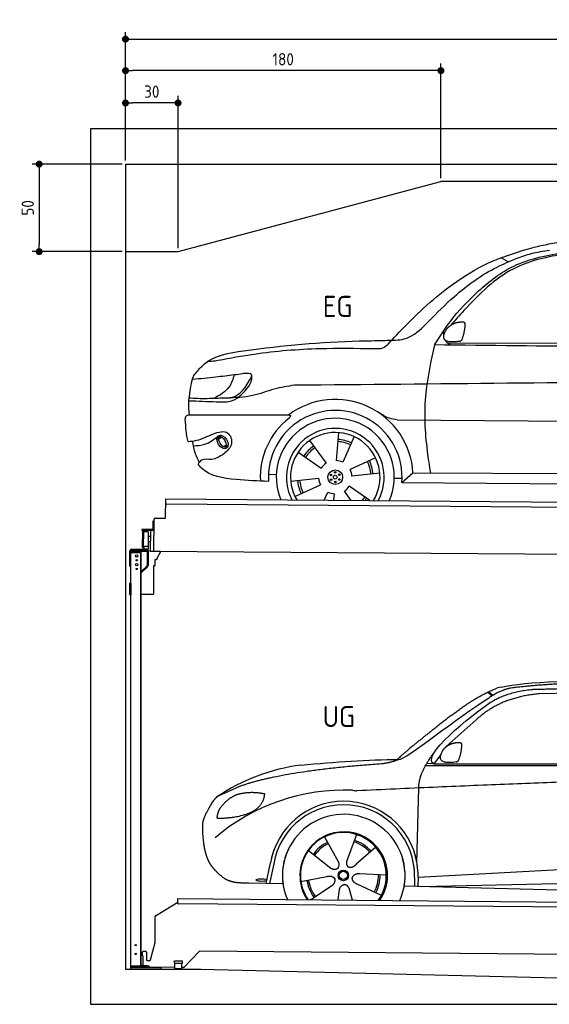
# Model space of a CAD drawing. Header units: millimetres. Extents: x -404 to 6581, y 0 to 5625.
# Tile 1 of 2: x -404 to 2618, y 0 to 5625. Entities that reach past the tile are written whole.
import ezdxf

# ---------------------------------------------------------------- set-up
doc = ezdxf.new("R2010")
doc.units = ezdxf.units.MM
doc.layers.add('4', color=3, linetype='Continuous')
for name, color, linetype, lineweight in [('car', 10, 'Continuous', 25), ('Freiraum', 7, 'Continuous', 25), ('Gebäude', 7, 'Continuous', 25), ('Logo', 7, 'Continuous', 25), ('Plattform', 7, 'Continuous', 25), ('Ständer hinten', 7, 'Continuous', 25)]:
    doc.layers.add(name, color=color, linetype=linetype, lineweight=lineweight)
doc.styles.get("Standard").update_dxf_attribs({"font": 'ISOCP.SHX'})
doc.dimstyles.new('GEN-ISO', dxfattribs={"dimscale": 20, "dimtxt": 3.5, "dimasz": 2, "dimexe": 2, "dimexo": 1, "dimgap": 1.5, "dimtad": 1, "dimdec": 1, "dimlfac": 0.1, "dimdsep": 46, "dimtxsty": 'STANDARD', "dimblk": 'PUNKT', "dimcen": 2, "dimclrd": 256, "dimclre": 256, "dimclrt": 2, "dimadec": 0, "dimazin": 0, "dimtp": 0.1, "dimtm": 0.1, "dimtfac": 0.71, "dimtdec": 1, "dimtmove": 2, "dimatfit": 3, "dimldrblk": 'PUNKT', "dimfxl": 2, "dimtolj": 1, "dimarcsym": 0})

# ---------------------------------------------------------------- blocks, each defined once
blk = doc.blocks.new('PUNKT')
at = {"layer": '4', "color": 0, "linetype": 'ByBlock'}
blk.add_line((-0.5, 0), (-1, 0), dxfattribs=at)
at = {"layer": '4', "color": 0, "linetype": 'ByBlock', "const_width": 0.5}
blk.add_lwpolyline([(-0.25, 0, 1), (0.25, 0, 1)], format="xyb", close=True, dxfattribs=at)
blk = doc.blocks.new('*D406')
at = {"layer": '4', "lineweight": -2, "transparency": 16777216}
for p, q in [((200, 4820), (200, 5554.2)), ((240, 5514.2), (5660, 5514.2)), ((5700, 4820), (5700, 5554.2))]:
    blk.add_line(p, q, dxfattribs=at)
at = {"layer": 'Defpoints', "color": 0, "transparency": 16777216}
for p in [(5700, 5514.2), (200, 4800), (5700, 4800)]:
    blk.add_point(p, dxfattribs=at)
at = {"layer": '4', "lineweight": -2, "transparency": 16777216, "xscale": 40, "yscale": 40, "zscale": 40, "rotation": 180}
blk.add_blockref('PUNKT', (200, 5514.2), dxfattribs=at)
at = {"layer": '4', "lineweight": -2, "transparency": 16777216, "xscale": 40, "yscale": 40, "zscale": 40}
blk.add_blockref('PUNKT', (5700, 5514.2), dxfattribs=at)
at = {"layer": '4', "color": 2, "transparency": 16777216, "insert": (2950, 5579.2), "char_height": 70, "attachment_point": 5}
blk.add_mtext('550', dxfattribs=at)
blk = doc.blocks.new('_Dot')
at = {"color": 0, "linetype": 'ByBlock', "lineweight": -2}
blk.add_line((-0.5, 0), (-1, 0), dxfattribs=at)
at = {"color": 0, "linetype": 'ByBlock', "const_width": 0.5}
blk.add_lwpolyline([(-0.25, 0, 1), (0.25, 0, 1)], format="xyb", close=True, dxfattribs=at)
blk = doc.blocks.new('*D408')
at = {"layer": '4', "lineweight": -2, "transparency": 16777216}
for p, q in [((200, 4820), (200, 5374.1)), ((2000, 4720), (2000, 5374.1)), ((1960, 5334.1), (240, 5334.1))]:
    blk.add_line(p, q, dxfattribs=at)
at = {"layer": 'Defpoints', "color": 0, "transparency": 16777216}
for p in [(200, 5334.1), (200, 4800), (2000, 4700)]:
    blk.add_point(p, dxfattribs=at)
at = {"layer": '4', "lineweight": -2, "transparency": 16777216, "xscale": 40, "yscale": 40, "zscale": 40, "rotation": 180}
blk.add_blockref('_Dot', (200, 5334.1), dxfattribs=at)
at = {"layer": '4', "lineweight": -2, "transparency": 16777216, "xscale": 40, "yscale": 40, "zscale": 40}
blk.add_blockref('_Dot', (2000, 5334.1), dxfattribs=at)
at = {"layer": '4', "color": 2, "transparency": 16777216, "insert": (1100, 5399.1), "char_height": 70, "attachment_point": 5}
blk.add_mtext('180', dxfattribs=at)
blk = doc.blocks.new('*D409')
at = {"layer": '4', "lineweight": -2, "transparency": 16777216}
for p, q in [((200, 4820), (200, 5189.3)), ((500, 4320), (500, 5189.3)), ((460, 5149.3), (240, 5149.3))]:
    blk.add_line(p, q, dxfattribs=at)
at = {"layer": 'Defpoints', "color": 0, "transparency": 16777216}
for p in [(200, 5149.3), (200, 4800), (500, 4300)]:
    blk.add_point(p, dxfattribs=at)
at = {"layer": '4', "lineweight": -2, "transparency": 16777216, "xscale": 40, "yscale": 40, "zscale": 40, "rotation": 180}
blk.add_blockref('_Dot', (200, 5149.3), dxfattribs=at)
at = {"layer": '4', "lineweight": -2, "transparency": 16777216, "xscale": 40, "yscale": 40, "zscale": 40}
blk.add_blockref('_Dot', (500, 5149.3), dxfattribs=at)
at = {"layer": '4', "color": 2, "transparency": 16777216, "insert": (350, 5214.3), "char_height": 70, "attachment_point": 5}
blk.add_mtext('30', dxfattribs=at)
blk = doc.blocks.new('*D410')
at = {"layer": '4', "lineweight": -2, "transparency": 16777216}
for p, q in [((180, 4800), (-332.8, 4800)), ((-292.8, 4760), (-292.8, 4340)), ((180, 4300), (-332.8, 4300))]:
    blk.add_line(p, q, dxfattribs=at)
at = {"layer": 'Defpoints', "color": 0, "transparency": 16777216}
for p in [(200, 4800), (-292.8, 4300), (200, 4300)]:
    blk.add_point(p, dxfattribs=at)
at = {"layer": '4', "lineweight": -2, "transparency": 16777216, "xscale": 40, "yscale": 40, "zscale": 40}
for p, rotation in [((-292.8, 4800), 90), ((-292.8, 4300), 270)]:
    blk.add_blockref('_Dot', p, dxfattribs=dict(at, rotation=rotation))
at = {"layer": '4', "color": 2, "transparency": 16777216, "insert": (-357.8, 4550), "char_height": 70, "attachment_point": 5, "rotation": 90}
blk.add_mtext('50', dxfattribs=at)
blk = doc.blocks.new('UG Plattfrom Gl550')
at = {"layer": 'Plattform'}
for p, q in [((788.7, 1564.7), (915, 1641.9)), ((914.9, 1637.1), (915.1, 1656.1)), ((915.1, 1656.1), (915.2, 1662.1)), ((915.2, 1662.1), (5852, 1619)), ((5846.7, 1589.1), (919.9, 1632.1)), ((785.6, 1410.6), (786.3, 1560.5)), ((759.1, 1312.2), (785.6, 1410.6)), ((714.3, 1334.8), (714.5, 1356.9)), ((719.5, 1361.8), (731.5, 1361.7)), ((736.5, 1356.7), (736.1, 1313.7)), ((1038.3, 1361), (952.2, 1270.4)), ((5763.9, 1319.8), (1038.3, 1361)), ((714.3, 1334.8), (716.6, 1334.8)), ((716.6, 1334.8), (716.2, 1283.8)), ((741.1, 1308.6), (754.2, 1308.5)), ((896.4, 1293.3), (896.6, 1306.3)), ((896.6, 1306.3), (941.6, 1305.9)), ((941.4, 1292.9), (941.6, 1305.9)), ((713.8, 1278.9), (713.9, 1283.8)), ((742.1, 1278.6), (713.8, 1278.9)), ((716.2, 1283.8), (713.9, 1283.8)), ((752.4, 1271.6), (745.2, 1277.5)), ((898.7, 1269.3), (755.5, 1270.5)), ((896.4, 1293.3), (941.4, 1292.9)), ((898.7, 1263.3), (898.9, 1293.3)), ((898.7, 1263.3), (938.7, 1262.9)), ((938.7, 1262.9), (938.9, 1292.9)), ((948.6, 1268.8), (938.7, 1268.9))]:
    blk.add_line(p, q, dxfattribs=at)
for centre, start, end in [((919.9, 1637.1), 179.5, 269.5), ((791.3, 1560.4), 121.4261, 179.5), ((719.5, 1356.8), 89.5, 179.5), ((731.5, 1356.7), 359.5, 89.5), ((741.1, 1313.6), 179.5, 269.5), ((754.3, 1313.5), 269.5, 344.9258), ((742, 1273.6), 50.8402, 89.5), ((755.5, 1275.5), 230.8402, 269.5), ((948.6, 1273.8), 269.5, 316.4902)]:
    blk.add_arc(centre, 5, start, end, dxfattribs=at)
blk = doc.blocks.new('Palette EG Gl550')
at = {"layer": 'Plattform'}
for p, q in [((845.5, 3835.4), (846.4, 3945.4)), ((846.4, 3945.4), (5884.2, 3906.3)), ((5879, 3876.4), (851.1, 3915.3)), ((779.5, 3645.9), (780.5, 3830.9)), ((785.5, 3835.8), (845.5, 3835.4)), ((771, 3770.6), (709.7, 3771.1)), ((710, 3771.1), (710, 3766.1)), ((710, 3769.1), (772, 3768.6)), ((773.4, 3818.6), (773, 3772.6)), ((780.4, 3818.6), (773.4, 3818.6)), ((775, 3771.6), (775.4, 3818.6)), ((780, 3771.6), (775, 3771.6)), ((775.1, 3771.6), (780, 3771.6)), ((772, 3765.6), (710, 3766.1)), ((714.2, 3668.9), (714.9, 3762.9)), ((718.9, 3762.8), (718.2, 3668.8)), ((746.9, 3757.7), (746.2, 3673.5)), ((759.2, 3730.2), (746.7, 3730.6)), ((759.5, 3765.7), (758.5, 3646)), ((772, 3765.6), (772, 3768.6)), ((745.8, 3673.3), (720.8, 3673.3)), ((720.8, 3673.3), (720.8, 3658.3)), ((745.8, 3673.3), (720.8, 3673.3)), ((720.8, 3673.3), (720.8, 3658.3)), ((720.8, 3658.3), (745.8, 3658.3)), ((745.8, 3658.3), (720.8, 3658.3)), ((745.8, 3673.3), (745.8, 3658.3)), ((745.8, 3673.3), (745.8, 3658.3)), ((759, 3700), (746.4, 3700.1)), ((5881.9, 3606.3), (758.5, 3646))]:
    blk.add_line(p, q, dxfattribs=at)
for centre, radius, start, end in [((851.2, 3920.3), 5, 179.556, 269.556), ((785.5, 3830.8), 5, 89.556, 179.556), ((771, 3772.7), 2.01, 269.7445, 359.3674), ((772, 3771.6), 6, 269.556, 359.556), ((772, 3771.6), 6, 269.5566, 359.5553), ((772, 3771.6), 3, 269.7663, 359.5554), ((716.9, 3762.9), 2, 359.3444, 179.3444), ((719.3, 3758.8), 0.4, 179.3444, 271.7264), ((730.3, 3431.7), 326.8, 87.1681, 91.938), ((746.5, 3757.8), 0.4, 359.3444, 86.9565), ((716.2, 3668.9), 2, 179.3444, 359.3444), ((718.6, 3672.9), 0.4, 86.9623, 179.3444), ((719.6, 3681.6), 8.39, 263.3001, 278.0521), ((745.8, 3673.5), 0.4, 267.6536, 359.3444)]:
    blk.add_arc(centre, radius, start, end, dxfattribs=at)
blk = doc.blocks.new('Car_173')
at = {"layer": 'car'}
for p, q in [((2747.1, 5327.2), (2706.5, 5351.3)), ((2401.4, 4862.7), (4455.1, 4874)), ((2069.9, 4418), (2070.3, 4418)), ((2123.3, 4418.2), (4129.9, 4424.5)), ((1788.9, 4342.8), (1776.8, 4183)), ((1105, 4298.1), (1119.8, 4312)), ((1106.7, 4311.2), (1117.3, 4320.6)), ((1624, 4295.6), (1719.5, 4166.8)), ((1878.3, 4320.5), (1814.5, 4173.5)), ((1129.6, 4256.6), (1148.9, 4264.1)), ((1144.7, 4252.9), (1160.2, 4262.6)), ((1560, 4229.3), (1692.4, 4138.9)), ((2001.6, 4201.4), (1857.2, 4131.9)), ((2027, 4112.9), (1867.7, 4094.6)), ((2153.4, 4062), (2216.1, 4116.4)), ((2216.1, 4116.4), (4026.1, 4130.6)), ((1391.5, 4100.9), (1436.3, 4099)), ((1518.6, 4062.9), (1677.8, 4081.2)), ((2109.5, 4086.3), (2154.3, 4086.7)), ((2153.4, 4062), (4084.1, 4063.8)), ((1544, 3974.3), (1688.4, 4043.8)), ((1710.9, 3955.9), (1731.1, 4002.3)), ((1865.3, 3956.1), (1826, 4009)), ((1971.3, 3956.2), (1853.1, 4036.8)), ((1766, 3955.9), (1768.7, 3992.8))]:
    blk.add_line(p, q, dxfattribs=at)
for centre, radius in [((1772.8, 4087.9), 41.9), ((1772, 4115.1), 4.46), ((1795.9, 4102.1), 4.46), ((1748.9, 4100.8), 4.46), ((1749.6, 4073.7), 4.46), ((1772.8, 4087.9), 10.7), ((1773.5, 4060.7), 4.46), ((1796.7, 4074.9), 4.46)]:
    blk.add_circle(centre, radius, dxfattribs=at)
for centre, radius, start, end in [((1773, 4088.3), 443.9, 3.6233, 127.5084), ((1772.8, 4087.9), 381.5, 356.1115, 184.141), ((1772.8, 4087.9), 427.8, 128.5907, 183.5582), ((1772.8, 4087.9), 336.7, 337.0019, 203.1531), ((1772.8, 4087.9), 279.1, 331.8638, 208.2913), ((1772.8, 4087.9), 255.4, 328.9743, 211.1808), ((1772.8, 4087.9), 204, 65.3726, 86.5671), ((1772.8, 4087.9), 216.3, 65.4485, 86.5251), ((1772.8, 4087.9), 216.3, 125.4485, 146.5251), ((1772.8, 4087.9), 204, 125.3726, 146.5671), ((1772.8, 4087.9), 95.2, 124.034, 147.5844), ((1772.8, 4087.9), 95.2, 64.034, 87.5844), ((1772.8, 4087.9), 204, 5.3726, 26.5671), ((1772.8, 4087.9), 216.3, 5.4485, 26.5251), ((1772.8, 4087.9), 95.2, 4.034, 27.5844), ((1772.8, 4087.9), 216.3, 185.4485, 206.5251), ((1772.8, 4087.9), 204, 185.3726, 206.5671), ((1772.8, 4087.9), 95.2, 184.034, 207.5844), ((1772.8, 4087.9), 95.2, 244.034, 267.5844), ((1772.8, 4087.9), 95.2, 304.034, 327.5844), ((1772.8, 4087.9), 204, 319.7706, 326.5671), ((1772.8, 4087.9), 216.3, 322.4984, 326.5251)]:
    blk.add_arc(centre, radius, start, end, dxfattribs=at)
for centre, major_axis, ratio in [((1128, 4282.4), (23.2, -35.3), 0.641217), ((1126.8, 4283), (-17.9, 30.2), 0.433194)]:
    blk.add_ellipse(centre, major_axis=major_axis, ratio=ratio, dxfattribs=at)
for points, knots in [([(2066.8, 4850.3), (2099.2, 4886.2), (2218.4, 5018), (2409.1, 5192.8), (2657.2, 5341.2), (2808.1, 5387.2), (2882.8, 5410)], [0, 0, 0, 0, 145.246154, 533.109695, 771.486221, 1004.894321, 1004.894321, 1004.894321, 1004.894321]), ([(2882.8, 5410), (2910.8, 5417), (2968.3, 5431.6), (3026.8, 5442.2), (3056.8, 5447.6)], [0, 0, 0, 0, 86.602296, 178.13615, 178.13615, 178.13615, 178.13615]), ([(2295.3, 4982.5), (2343.1, 5031.6), (2459.9, 5151.5), (2628.8, 5277.2), (2756.7, 5331.5), (2793.3, 5347.1)], [0, 0, 0, 0, 205.645796, 502.611548, 621.944957, 621.944957, 621.944957, 621.944957]), ([(2332.1, 4848.9), (2360.6, 4895), (2430.7, 5008.6), (2577.8, 5165.9), (2789.1, 5334.5), (2974.4, 5368.5), (3077.9, 5387.4)], [0, 0, 0, 0, 162.281083, 399.433399, 644.903205, 954.973623, 954.973623, 954.973623, 954.973623]), ([(3061.6, 5374.3), (3019.6, 5366.5), (2921.3, 5348.3), (2769.3, 5294.1), (2624.3, 5183.7), (2513.8, 5066.7), (2446.8, 4990.3), (2421.8, 4961.8)], [0, 0, 0, 0, 128.205286, 300.044117, 477.787268, 668.958491, 782.608096, 782.608096, 782.608096, 782.608096]), ([(2793.3, 5347.1), (2821.8, 5358.1), (2882.7, 5381.7), (2947.3, 5391.3), (2981.6, 5396.3)], [0, 0, 0, 0, 91.476949, 195.154815, 195.154815, 195.154815, 195.154815]), ([(2040.7, 4872), (2046.6, 4872.3), (2085.8, 4874.5), (2171.6, 4871.3), (2247.7, 4931.3), (2286.3, 4972.8), (2295.3, 4982.5)], [0, 0, 0, 0, 17.864769, 117.886459, 248.863247, 288.815655, 288.815655, 288.815655, 288.815655]), ([(964.2, 4665.9), (981.7, 4687.9), (1048.9, 4772.2), (1395, 4832.6), (1726.5, 4862.5), (1994.3, 4870.6), (2040.7, 4872)], [0, 0, 0, 0, 82.89181, 318.191673, 980.786507, 1119.82356, 1119.82356, 1119.82356, 1119.82356]), ([(2066.8, 4850.3), (2056.9, 4841.6), (2034.2, 4821.4), (2003.4, 4822.5), (1986, 4823.2)], [0, 0, 0, 0, 38.143453, 88.165274, 88.165274, 88.165274, 88.165274]), ([(2332.1, 4848.9), (2312.5, 4758.2), (2269.3, 4558.1), (2283.2, 4309.5), (2308.6, 4158.4), (2315.6, 4117.2)], [0, 0, 0, 0, 277.646403, 612.029433, 737.577371, 737.577371, 737.577371, 737.577371]), ([(2423.3, 4848.9), (2415.9, 4852.6), (2401.8, 4859.7), (2394.1, 4871.5), (2391.4, 4877.9)], [0, 0, 0, 0, 23.95332, 45.454919, 45.454919, 45.454919, 45.454919]), ([(1986, 4823.2), (1883.5, 4823.5), (1655.2, 4824.2), (1357.7, 4798.7), (1166.2, 4760.7), (1098.1, 4747.2)], [0, 0, 0, 0, 307.290604, 684.949059, 892.925798, 892.925798, 892.925798, 892.925798]), ([(1098.1, 4747.2), (1086, 4745.4), (1065.6, 4742.2), (1045, 4741), (1036.8, 4740.5)], [0, 0, 0, 0, 36.94927, 61.79219, 61.79219, 61.79219, 61.79219]), ([(1288.2, 4652), (1289.3, 4656.7), (1295.1, 4680), (1263.7, 4676.8), (1238.7, 4674.3)], [0, 0, 0, 0, 13.096912, 65.411115, 65.411115, 65.411115, 65.411115]), ([(5273.8, 4634.6), (5160.4, 4645.9), (4907.9, 4671.1), (4470.1, 4677.1), (3337.6, 4644), (2344.2, 4625.7), (1534.6, 4610.8)], [0, 0, 0, 0, 341.879851, 760.963773, 1312.001547, 3741.308129, 3741.308129, 3741.308129, 3741.308129]), ([(936.6, 4435.4), (933.1, 4466.8), (930.9, 4535.3), (944.6, 4602.9), (952.1, 4639.5)], [233.087768, 233.087768, 233.087768, 233.087768, 327.386109, 438.943239, 438.943239, 438.943239, 438.943239]), ([(952.1, 4639.5), (996.8, 4644.2), (1076.4, 4652.7), (1155.7, 4663.4), (1190.5, 4668.2)], [0, 0, 0, 0, 134.722083, 240.148268, 240.148268, 240.148268, 240.148268]), ([(952.1, 4639.5), (952.2, 4639.9), (954.2, 4649.3), (959.3, 4657.8), (964.2, 4665.9)], [0, 0, 0, 0, 1.13726, 29.051294, 29.051294, 29.051294, 29.051294]), ([(1190.5, 4668.2), (1183.3, 4643.4), (1165.4, 4582.2), (1109.1, 4549.7), (1075.6, 4530.4)], [0, 0, 0, 0, 75.006289, 185.501988, 185.501988, 185.501988, 185.501988]), ([(1149.3, 4533.6), (1158.5, 4534.3), (1221.9, 4539.2), (1257.6, 4600), (1288.2, 4652)], [0, 0, 0, 0, 27.186628, 187.736759, 187.736759, 187.736759, 187.736759]), ([(1276.4, 4604.8), (1281.9, 4614.8), (1292.5, 4634.1), (1291.4, 4656), (1290.9, 4666.6)], [0, 0, 0, 0, 33.373471, 64.521028, 64.521028, 64.521028, 64.521028]), ([(933.6, 4516.6), (985.5, 4515), (1066.8, 4512.7), (1199.2, 4509.1), (1247.9, 4569.5), (1276.4, 4604.8)], [0, 0, 0, 0, 158.046902, 247.919639, 375.430208, 375.430208, 375.430208, 375.430208]), ([(1534.6, 4610.8), (1496, 4604.2), (1415.1, 4590.4), (1292, 4540.3), (1199, 4535.9), (1149.3, 4533.6)], [0, 0, 0, 0, 117.033337, 246.052945, 394.183881, 394.183881, 394.183881, 394.183881]), ([(1149.3, 4533.6), (1116.4, 4532), (1048.3, 4528.9), (976.5, 4527.7), (938, 4530.9), (934.6, 4531.2)], [0, 0, 0, 0, 98.913306, 204.443634, 214.852043, 214.852043, 214.852043, 214.852043]), ([(2123.3, 4418.2), (2108, 4420.7), (2069.4, 4426.9), (2035.9, 4447.6), (2015.7, 4460.1)], [0, 0, 0, 0, 45.939522, 116.435962, 116.435962, 116.435962, 116.435962]), ([(913.7, 4408.9), (914.4, 4417), (915.2, 4427.5), (926.8, 4435.6), (932.9, 4435.5), (936.6, 4435.4)], [0, 0, 0, 0, 22.369619, 29.273836, 40.160281, 40.160281, 40.160281, 40.160281]), ([(936.6, 4435.4), (998.6, 4436), (1209.8, 4437.8), (1421, 4439.7), (1502.7, 4440.5)], [24.694283, 24.694283, 24.694283, 24.694283, 210.588534, 658.29544, 658.29544, 658.29544, 658.29544]), ([(1502.7, 4440.5), (1507.1, 4439.9), (1518.4, 4438.5), (1510.7, 4428.4), (1506, 4422.3)], [0, 0, 0, 0, 10.752795, 27.576977, 27.576977, 27.576977, 27.576977]), ([(930.8, 4283.7), (947.7, 4285.3), (998.9, 4290.2), (1062.3, 4327.7), (1161.5, 4356.2), (1192.7, 4264), (1154.5, 4231.4), (1133.5, 4213.5)], [0, 0, 0, 0, 50.161126, 151.683964, 234.294042, 296.871295, 373.222701, 373.222701, 373.222701, 373.222701]), ([(953.6, 4286.1), (958.9, 4261.6), (968, 4219.3), (987.3, 4180.6), (995.5, 4164.2)], [0, 0, 0, 0, 74.615031, 129.277415, 129.277415, 129.277415, 129.277415]), ([(959.7, 4258.7), (982.8, 4260.4), (1035.4, 4264.4), (1077.6, 4296.5), (1101.2, 4314.5)], [0, 0, 0, 0, 68.191309, 155.020743, 155.020743, 155.020743, 155.020743]), ([(1133.5, 4213.5), (1112.2, 4199), (1075, 4173.6), (1012.8, 4188.9), (995.1, 4164), (988.9, 4155.3)], [0, 0, 0, 0, 75.158891, 131.059011, 161.208919, 161.208919, 161.208919, 161.208919]), ([(1392.3, 4060.3), (1332, 4061.1), (1202.6, 4064.5), (1045.6, 4087.7), (995.1, 4147), (988.9, 4155.3)], [46.114962, 46.114962, 46.114962, 46.114962, 230.839937, 438.448503, 469.89769, 469.89769, 469.89769, 469.89769])]:
    blk.add_open_spline(points, degree=3, knots=knots, dxfattribs=at)
for points, degree in [([(2395.8, 4933.1), (2412.1, 4963.5), (2454.7, 4977.9)], 2), ([(2454.7, 4977.9), (2483.3, 4984), (2496.2, 4982.9)], 2), ([(2486.9, 4878.7), (2507.8, 4931.9), (2504.8, 4976.8)], 2), ([(2496.2, 4982.9), (2502.3, 4976.8), (2504.8, 4976.8)], 2), ([(2385.1, 4906.1), (2384.3, 4914), (2383.9, 4922.2), (2383.5, 4930.4)], 3), ([(2473.4, 4870.9), (2351.4, 4851), (2395.8, 4933.1)], 2), ([(4195, 4848.7), (3574.1, 4848.8), (2953.1, 4848.8), (2332.1, 4848.9)], 3), ([(2473.4, 4870.9), (2479.4, 4872.7), (2486.9, 4878.7)], 2), ([(1190.5, 4668.2), (1206.6, 4670.2), (1222.6, 4672.3), (1238.7, 4674.3)], 3), ([(930.8, 4283.7), (920.9, 4324.4), (916.8, 4366.5), (913.7, 4408.9)], 3)]:
    blk.add_open_spline(points, degree=degree, dxfattribs=at)
blk = doc.blocks.new('Car_147')
at = {"layer": 'car'}
for p, q in [((2684.1, 2841.6), (2710.1, 2821.1)), ((2690, 2844.3), (2715.4, 2824.3)), ((3573.2, 2844.1), (2979.4, 2832.2)), ((2618.5, 2683.6), (2447.8, 2531.2)), ((2418.1, 2488), (2377, 2432.3)), ((2330, 2423.4), (4973.3, 2420.2)), ((2377, 2432.3), (2335.8, 2433.4)), ((2377, 2432.3), (5028.9, 2433.7)), ((2279.9, 1868.7), (2291, 2294.1)), ((1934.3, 2028.3), (1919.2, 1986.6)), ((1752, 2014.6), (1769.2, 1983.6)), ((1752.2, 2014.7), (1831.6, 1870.9)), ((1919.2, 1986.6), (1881.9, 1883.5)), ((1661, 1937.4), (1779.7, 1843.4)), ((2044.7, 1956.1), (1933.7, 1858.1)), ((2279.9, 1868.7), (2281.5, 1929.3)), ((1418.7, 1748.3), (1444.4, 1866)), ((1462.8, 1860.5), (1438.3, 1747.8)), ((1742.6, 1872.8), (1788.8, 1836.2)), ((1881.9, 1883.5), (1878.1, 1873.2)), ((2286.4, 1784.1), (4156.4, 1886.2)), ((2105.3, 1796.5), (1954, 1802.9)), ((2286.4, 1784.1), (3310.5, 1840)), ((1515.7, 1745.7), (1321.5, 1750.9)), ((1617.8, 1759.8), (1766.4, 1788.7)), ((2077, 1680.6), (1939.8, 1744.5)), ((2266.8, 1783.4), (2265.5, 1733)), ((2286.4, 1784.1), (2285.2, 1732.5)), ((2305.7, 1732), (4191.6, 1773.3)), ((1672.3, 1655.5), (1789.2, 1733.2)), ((1831, 1654.1), (1837, 1703.7)), ((1912.2, 1653.4), (1896.9, 1708.2)), ((2207.3, 1734.5), (4255.8, 1681.1))]:
    blk.add_line(p, q, dxfattribs=at)
for radius in [30.1, 23.6]:
    blk.add_circle((1860.3, 1794.8), radius, dxfattribs=at)
for centre, radius, start, end in [((2797.2, 2700.3), 174.5, 102.3489, 113.0153), ((1764.9, 1312.5), 1122.3, 97.5147, 123.9129), ((1867.9, 1141.2), 1141.2, 87.724, 130.3913), ((1940.7, 2395.6), 117.4, 256.4608, 268.6636), ((1862.4, 1793.9), 424.2, 10.1481, 170.2223), ((1862.1, 1793.7), 404.8, 358.5419, 170.499), ((1862.4, 1793.9), 350, 350.2258, 187.9239), ((1860.3, 1794.8), 245, 51.7123, 188.2101), ((1862.4, 1793.9), 250, 34.003, 143.5989), ((1860.3, 1794.8), 245, 30.221, 72.4019), ((1860.3, 1794.8), 209.6, 115.7372, 144.8747), ((1860.3, 1794.8), 200.6, 115.5705, 145.0215), ((1860.3, 1794.8), 200.6, 41.1155, 72.9111), ((1860.3, 1794.8), 209.6, 41.1302, 72.8747), ((1862.4, 1793.9), 424.2, 158.9384, 170.2223), ((1862.4, 1793.9), 350, 154.4856, 203.0931), ((1862.4, 1793.9), 350, 154.4856, 157.347), ((1862.4, 1793.9), 250, 143.5989, 213.5789), ((1860.3, 1794.8), 245, 144.4019, 214.6129), ((1862.4, 1793.9), 250, 143.5989, 147.9713), ((1860.3, 1794.8), 245, 143.0042, 147.4925), ((1860.3, 1794.8), 200.6, 41.1155, 44.3784), ((1860.3, 1794.8), 245, 324.3871, 34.5977), ((1862.4, 1793.9), 250, 325.4211, 34.003), ((1862.4, 1793.9), 250, 29.7422, 34.003), ((1862.4, 1793.9), 350, 350.2258, 23.1163), ((1862.4, 1793.9), 424.2, 358.6661, 18.6635), ((1862.4, 1793.9), 350, 335.9069, 11.3993), ((1862.4, 1793.9), 404.6, 358.5068, 9.6777), ((1862.4, 1793.9), 424.2, 358.6661, 9.1695), ((1860.3, 1794.8), 209.6, 187.7372, 216.8747), ((1860.3, 1794.8), 200.6, 187.5904, 217.0215), ((1860.3, 1794.8), 200.6, 331.5904, 1.0215), ((1860.3, 1794.8), 209.6, 331.7372, 0.8747)]:
    blk.add_arc(centre, radius, start, end, dxfattribs=at)
blk.add_ellipse((1394.2, 1768), major_axis=(33.6, -0.3), ratio=0.157274, start_param=0.513473, end_param=5.704241, dxfattribs=at)
for points, degree in [([(2759.9, 2870.7), (3047.5, 2932.3), (3932.5, 2919.1), (5104.5, 2855.8)], 3), ([(3290.6, 2893.1), (3047.7, 2893), (2818.3, 2865.2)], 2), ([(2475.6, 2707.9), (2616.7, 2818.1), (2729, 2860.9)], 2), ([(2979.4, 2832.2), (2755.3, 2812.9), (2618.5, 2683.6)], 2), ([(2818.3, 2865.2), (2762.1, 2856.2), (2693.7, 2810.9)], 2), ([(2700.1, 2784.1), (2793.8, 2841.8), (2929.4, 2857)], 2), ([(2177.3, 2456.8), (2213, 2453), (2515.2, 2701.9), (2693.7, 2810.9)], 3), ([(2377, 2432.3), (2294, 2472.4), (2587.9, 2708.7), (2700.1, 2784.1)], 3), ([(2475.6, 2707.9), (2394.5, 2647.4), (2292.1, 2563.9), (2162.8, 2458.7), (2168.7, 2456.8)], 4), ([(2426.3, 2505.7), (2442.9, 2535.9), (2485.6, 2550)], 2), ([(2485.6, 2550), (2514.3, 2555.8), (2527.2, 2554.5)], 2), ([(2516.9, 2450.5), (2538.3, 2503.5), (2535.7, 2548.3)], 2), ([(2527.2, 2554.5), (2533.2, 2548.5), (2535.7, 2548.3)], 2), ([(2291, 2294.1), (2288.6, 2377.7), (2377.5, 2495)], 2), ([(2503.3, 2442.8), (2381.1, 2424), (2426.3, 2505.7)], 2), ([(1275.9, 2306.5), (1512.4, 2393.1), (2089.4, 2435)], 2), ([(1618.1, 2425.2), (1814.4, 2443.1), (1999.6, 2456.2), (2177.3, 2456.8)], 3), ([(2089.4, 2435), (2142.6, 2442.8), (2168.4, 2455.8)], 2), ([(2503.3, 2442.8), (2509.4, 2444.5), (2516.9, 2450.5)], 2), ([(5247.6, 2362), (4371.1, 2390.4), (1938, 2278.2)], 2), ([(1275.9, 2306.5), (1141.6, 2244.6)], 1), ([(1251.8, 2255.4), (1199.5, 2234.7), (1161.5, 2184.7)], 2), ([(1378.8, 2265.2), (1311.2, 2272.9), (1251.8, 2255.4)], 2), ([(1361.6, 2171.7), (1407.6, 2208.7), (1411.4, 2260.6)], 2), ([(1411.4, 2260.6), (1393.6, 2262.6), (1378.8, 2265.2)], 2), ([(1141.6, 2244.6), (1107, 2221.8), (1061.9, 2114.7)], 2), ([(1161.5, 2184.7), (1143.2, 2164.9), (1138.5, 2123.7)], 2), ([(1139.7, 2121.4), (1284.5, 2121.9), (1361.6, 2171.7)], 2), ([(1061.9, 2114.7), (1055.5, 2098.9), (1053.4, 2070.3), (1054.4, 2038), (1065.6, 1954.8)], 4), ([(1138.5, 2123.7), (1141.8, 2123.5), (1139.7, 2121.4)], 2), ([(1779.7, 1843.4), (1803, 1821.5), (1826.3, 1834.8)], 2), ([(1954, 1802.9), (1922.3, 1806.9), (1911.2, 1782.4)], 2), ([(1766.4, 1788.7), (1797.2, 1797.5), (1811.7, 1774.9)], 2), ([(1789.2, 1733.2), (1817.2, 1748.6), (1811.7, 1774.9)], 2), ([(1939.8, 1744.5), (1909.8, 1755.6), (1911.2, 1782.4)], 2), ([(1837, 1703.7), (1838.2, 1735.6), (1864.2, 1742.5)], 2), ([(1896.9, 1708.2), (1890.9, 1739.6), (1864.2, 1742.5)], 2)]:
    blk.add_open_spline(points, degree=degree, dxfattribs=at)
for points, degree, knots in [([(2929.4, 2857), (2956, 2859.1), (3095.4, 2860.9), (4116.9, 2881), (4737.1, 2874.6), (5192.5, 2702), (5168.8, 2528.4)], 4, [0.0821318, 0.0821318, 0.0821318, 0.0821318, 0.0821318, 0.258851, 0.508851, 1, 1, 1, 1, 1]), ([(1065.6, 1954.8), (1066.4, 1950.5), (1067.3, 1946.3), (1068.3, 1942.2), (1069.2, 1938.1), (1072.8, 1923.3), (1076.7, 1909.6), (1081.1, 1897.1), (1086, 1885.8)], 4, [0.4914944, 0.4914944, 0.4914944, 0.4914944, 0.4914944, 0.5422469, 0.5422469, 0.5422469, 0.5422469, 0.728655, 0.728655, 0.728655, 0.728655, 0.728655]), ([(1085.7, 1886.6), (1087, 1883.3), (1088.4, 1880.2), (1089.9, 1877.3), (1091.3, 1874.4), (1096.9, 1863.3), (1102.9, 1853.9), (1109.1, 1845.9), (1115.6, 1838.4)], 4, [0.7288005, 0.7288005, 0.7288005, 0.7288005, 0.7288005, 0.7843928, 0.7843928, 0.7843928, 0.7843928, 1, 1, 1, 1, 1]), ([(1831.6, 1870.9), (1833.2, 1866.8), (1834.2, 1862.9), (1834.5, 1859), (1835.2, 1850.4), (1832.4, 1842.3), (1826.3, 1834.8)], 3, [0.2167758, 0.2167758, 0.2167758, 0.2167758, 0.4600873, 0.4600873, 0.4600873, 1, 1, 1, 1]), ([(1878.1, 1873.2), (1877.5, 1870.1), (1877.3, 1867.1), (1877.3, 1864.1), (1877.7, 1861.3), (1878.4, 1855.5), (1880.4, 1850.2), (1884, 1845.7), (1888.9, 1842.6)], 4, [0.3191838, 0.3191838, 0.3191838, 0.3191838, 0.3191838, 0.5438253, 0.5438253, 0.5438253, 0.5438253, 1, 1, 1, 1, 1]), ([(1933.7, 1858.1), (1933.7, 1858.1), (1933.7, 1858.1), (1933.7, 1858.1), (1933.7, 1858.1), (1924.6, 1848.3), (1913.9, 1838.4), (1899.6, 1836), (1888.9, 1842.6)], 4, [-0.000003, -0.000003, -0.000003, -0.000003, -0.000003, 0, 0, 0, 0, 1, 1, 1, 1, 1]), ([(1321.5, 1750.9), (1296.8, 1751.6), (1241.2, 1748), (1205.1, 1761.9), (1161.5, 1787), (1115.6, 1838.4)], 4, [0, 0, 0, 0, 0, 0.597866, 1, 1, 1, 1, 1])]:
    blk.add_open_spline(points, degree=degree, knots=knots, dxfattribs=at)
blk = doc.blocks.new('Gebäude_GT240_H220')
at = {"layer": 'Freiraum'}
for p, q in [((916.9, 5358.3), (2416.9, 5758.3)), ((6116.9, 5758.3), (2416.9, 5758.3)), ((616.9, 5358.3), (916.9, 5358.3))]:
    blk.add_line(p, q, dxfattribs=at)
at = {"layer": 'Gebäude'}
for p, q in [((6316.9, 6059.2), (416.9, 6059.2)), ((416.9, 6059.2), (416.9, 1058.3)), ((616.9, 5858.3), (6116.9, 5858.3)), ((616.9, 5858.3), (616.9, 1258.3)), ((616.9, 1258.3), (1047, 1258.3)), ((1047, 1258.3), (3316.9, 1204.4)), ((416.9, 1058.3), (6316.9, 1058.3))]:
    blk.add_line(p, q, dxfattribs=at)
blk = doc.blocks.new('Ständer_hinten_GT240')
at = {"layer": 'Ständer hinten'}
for p, q in [((651.9, 3658.3), (735.9, 3658.3)), ((641.9, 3562.3), (641.9, 3648.3)), ((646.9, 1258.3), (646.9, 3648.3)), ((735.9, 3645.3), (646.9, 3645.3)), ((646.9, 3640.3), (706.9, 3640.3)), ((735.9, 3653.3), (651.9, 3653.3)), ((701.9, 3640.3), (701.9, 1276.3)), ((706.9, 1276.3), (706.9, 3645.3)), ((735.9, 3645.3), (735.9, 3653.3)), ((740.9, 3648.3), (740.9, 3565.6)), ((745.9, 3648.3), (745.8, 3565.5)), ((758.7, 3647.8), (745.9, 3648.9)), ((758.7, 3646), (758.7, 3647.8)), ((816.7, 3645.6), (758.7, 3646)), ((790.9, 3598.8), (799.8, 3605.7)), ((799.8, 3605.7), (799.9, 3606.1)), ((799.9, 3610.3), (816.6, 3641.1)), ((799.9, 3606.1), (799.9, 3610.3)), ((816.6, 3641.1), (816.7, 3645.6)), ((641.9, 3562.3), (646.9, 3562.3)), ((706.9, 3530.5), (739.4, 3562)), ((742.7, 3558.3), (706.9, 3523.6)), ((776.9, 3564.7), (785.9, 3565.3)), ((776.9, 3564.7), (776.9, 3402.3)), ((785.9, 3565.3), (785.9, 3598.8)), ((785.9, 3598.8), (790.9, 3598.8)), ((646.9, 3463.2), (641.9, 3463.2)), ((641.9, 3398.3), (641.9, 3463.2)), ((645, 3470.4), (646.9, 3472.3)), ((646.9, 3463.2), (646.9, 3398.3)), ((641.9, 3398.3), (646.9, 3398.3)), ((706.9, 3402.3), (776.9, 3402.3)), ((735.9, 1276.3), (646.9, 1276.3)), ((820.9, 1268.3), (646.9, 1268.3)), ((820.9, 1258.3), (646.9, 1258.3)), ((735.9, 1268.3), (735.9, 1276.3)), ((820.9, 1258.3), (820.9, 1268.3))]:
    blk.add_line(p, q, dxfattribs=at)
for centre, radius in [((680.9, 3620.3), 6.5), ((680.9, 3570.3), 6.5), ((680.9, 3595.3), 3.7), ((680.9, 3545.3), 3.7), ((675.5, 1396.3), 3.7), ((675.5, 1346.3), 3.7)]:
    blk.add_circle(centre, radius, dxfattribs=at)
for centre, radius, start, end in [((651.9, 3648.3), 10, 90, 180), ((735.9, 3648.3), 10, 0.0086, 89.9915), ((651.9, 3648.3), 5, 90, 180), ((735.9, 3648.3), 5, 0, 90), ((735.9, 3565.6), 5, 314.0428, 0), ((735.8, 3565.5), 10, 314.1186, 0), ((651.9, 3463.2), 10, 134.1186, 180)]:
    blk.add_arc(centre, radius, start, end, dxfattribs=at)

msp = doc.modelspace()

# ---------------------------------------------------------------- block references
msp.add_blockref('Gebäude_GT240_H220', (-416.89, -1058.35))
at = {"layer": 'car', "rotation": 359.4224719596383}
msp.add_blockref('Car_173', (-416.89, -1058.35), dxfattribs=at)
at = {"layer": 'car'}
msp.add_blockref('Car_147', (-416.89, -1058.35), dxfattribs=at)
at = {"layer": 'Plattform'}
for name in ['Palette EG Gl550', 'UG Plattfrom Gl550']:
    msp.add_blockref(name, (-416.89, -1058.35), dxfattribs=at)
at = {"layer": 'Ständer hinten'}
msp.add_blockref('Ständer_hinten_GT240', (-416.89, -1058.35), dxfattribs=at)

# ---------------------------------------------------------------- texts
at = {"layer": 'Logo'}
for s, p in [('EG', (1326.14, 3927.16)), ('UG', (1325.19, 1583.58))]:
    msp.add_text(s, height=120, dxfattribs=at).set_placement(p)

# ---------------------------------------------------------------- dimensions: what is measured, and where the dimension line sits
at = {"layer": '4'}
for base, p1, p2, override, picture, middle in [((5700, 5514.23), (200, 4800), (5700, 4800), {"dimtdec": 3, "dimtolj": 0}, '*D406', (2950, 5579.23)), ((200, 5334.14), (2000.03, 4700), (200, 4800), {"dimblk1": 'Dot', "dimblk2": 'Dot', "dimsah": 1, "dimtdec": 3, "dimtolj": 0}, '*D408', (1100.01, 5399.14)), ((200, 5149.31), (500.03, 4300), (200, 4800), {"dimblk1": 'Dot', "dimblk2": 'Dot', "dimsah": 1, "dimtdec": 3, "dimtolj": 0}, '*D409', (350.01, 5214.31))]:
    dim = msp.add_linear_dim(base=base, p1=p1, p2=p2, dimstyle='GEN-ISO', override=override, dxfattribs=at)
    dim.commit()
    dim.dimension.update_dxf_attribs({"geometry": picture, "text_midpoint": middle})
dim = msp.add_linear_dim(base=(-292.8, 4300), p1=(200, 4800), p2=(200, 4300), angle=90, dimstyle='GEN-ISO', override={"dimblk1": 'Dot', "dimblk2": 'Dot', "dimsah": 1, "dimtdec": 3, "dimtolj": 0}, dxfattribs=at)
dim.commit()
dim.dimension.update_dxf_attribs({"geometry": '*D410', "text_midpoint": (-357.8, 4550)})

doc.saveas('drawing.dxf')
